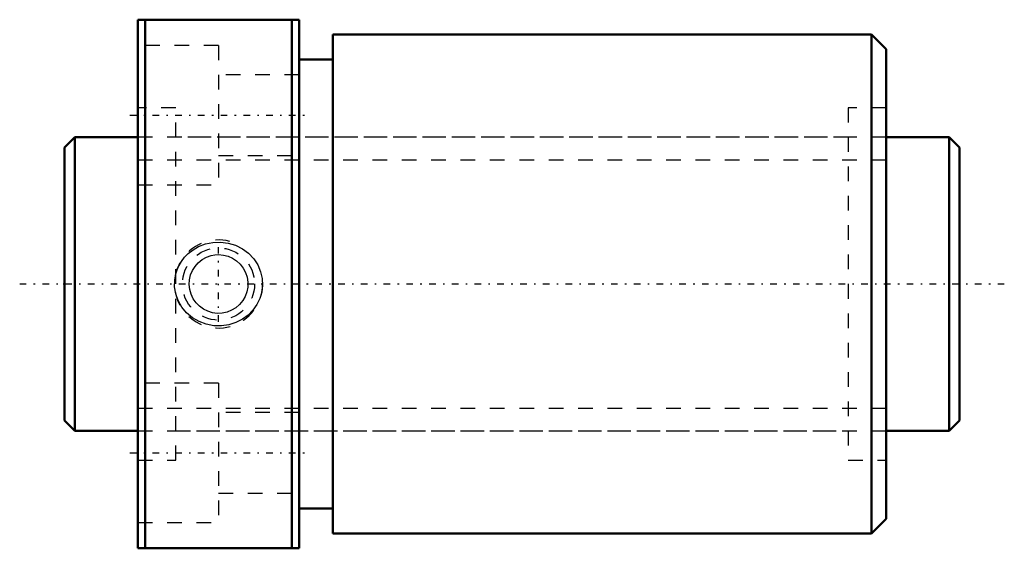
# Model space of a CAD drawing. Header units: millimetres. Extents: x -3 to 64, y -18 to 18.
import ezdxf

# ---------------------------------------------------------------- set-up
doc = ezdxf.new("R2010")
doc.units = ezdxf.units.MM
doc.linetypes.add('Center', pattern=[1.5, 0.45, -0.5, 0.05, -0.5])
doc.linetypes.add('Dashed', pattern=[2, 1, -1])
for name, color, linetype, lineweight in [('2d ConnectionPoints', 7, 'Continuous', 50), ('AM_0', 7, 'Continuous', 50), ('AM_5', 3, 'Continuous', 25), ('AM_7', 7, 'Center', 25), ('AM_9', 6, 'Dashed', 25)]:
    doc.layers.add(name, color=color, linetype=linetype, lineweight=lineweight)

# ---------------------------------------------------------------- blocks, each defined once
blk = doc.blocks.new('1_DK_2005_4RR0Nut_0_in_DK2005_4RRG1_61LC0_000_4')
at = {"layer": 'AM_0'}
for p, q in [((5, 18), (16, 18)), ((5, -18), (5, 18)), ((5.5, 18), (5.5, -18)), ((15.5, -18), (15.5, 18)), ((16, -18), (16, 18)), ((18.3, 17), (18.3, -17)), ((55, 17), (18.3, 17)), ((55, 17), (55, -17)), ((56, 16), (55, 17)), ((56, 16), (56, -16)), ((18.3, 15.3), (16, 15.3)), ((16, -15.3), (18.3, -15.3)), ((55, -17), (56, -16)), ((18.3, -17), (55, -17)), ((16, -18), (5, -18))]:
    blk.add_line(p, q, dxfattribs=at)
at = {"layer": 'AM_5', "linetype": 'Dashed'}
blk.add_arc((10.5, 0), 3, 75, 15, dxfattribs=at)
at = {"layer": 'AM_7'}
for p, q in [((4.45, 11.5), (16.55, 11.5)), ((10.5, -2.581), (10.5, 2.581)), ((4.45, -11.5), (16.55, -11.5))]:
    blk.add_line(p, q, dxfattribs=at)
at = {"layer": 'AM_9'}
for p, q in [((10.5, 16.25), (5, 16.25)), ((10.5, 16.25), (10.5, 6.75)), ((16, 14.25), (10.5, 14.25)), ((7.6, 12), (5, 12)), ((7.6, -12), (7.6, 12)), ((53.4, 12), (53.4, -12)), ((56, 12), (53.4, 12)), ((53.4, 10), (7.6, 10)), ((10.5, 8.75), (16, 8.75)), ((5, 6.75), (10.5, 6.75)), ((10.5, -6.75), (5, -6.75)), ((10.5, -6.75), (10.5, -16.25)), ((16, -8.75), (10.5, -8.75)), ((7.6, -10), (53.4, -10)), ((5, -12), (7.6, -12)), ((53.4, -12), (56, -12)), ((10.5, -14.25), (16, -14.25)), ((5, -16.25), (10.5, -16.25))]:
    blk.add_line(p, q, dxfattribs=at)
for points in [[(8.429, 2.067), (8.77, 2.335), (9.146, 2.551), (9.619, 2.732), (10.115, 2.835), (10.636, 2.856), (11.154, 2.79), (11.657, 2.637), (12.127, 2.401), (12.543, 2.092), (12.899, 1.715), (13.172, 1.297), (13.368, 0.838), (13.474, 0.375), (13.498, -0.099), (13.443, -0.554), (13.313, -0.993), (13.111, -1.406), (12.846, -1.78), (12.513, -2.119), (12.129, -2.4), (11.685, -2.626), (11.21, -2.777), (10.698, -2.852), (10.18, -2.842), (9.663, -2.745), (9.17, -2.562), (8.719, -2.299), (8.32, -1.963), (7.996, -1.573), (7.746, -1.133), (7.586, -0.678), (7.508, -0.202), (7.513, 0.26), (7.595, 0.714), (7.751, 1.144), (7.975, 1.542), (8.186, 1.818), (8.429, 2.067)], [(10.5, 2), (10.832, 1.972), (11.154, 1.89), (11.458, 1.755), (11.735, 1.573), (11.981, 1.344), (12.185, 1.078), (12.342, 0.778), (12.448, 0.455), (12.496, 0.123), (12.489, -0.213), (12.426, -0.537), (12.312, -0.847), (12.147, -1.135), (11.937, -1.391), (11.683, -1.613), (11.395, -1.789), (11.08, -1.914), (10.749, -1.984), (10.415, -1.998), (10.084, -1.956), (9.768, -1.861), (9.473, -1.716), (9.202, -1.521), (8.967, -1.285), (8.773, -1.008), (8.627, -0.702), (8.536, -0.377), (8.5, -0.041), (8.521, 0.29), (8.596, 0.613), (8.724, 0.918), (8.899, 1.198), (9.121, 1.449), (9.382, 1.659), (9.679, 1.823), (9.999, 1.936), (10.247, 1.984), (10.5, 2)]]:
    blk.add_lwpolyline(points, dxfattribs=at)
blk.add_circle((10.5, 0), 2.459, dxfattribs=at)
blk = doc.blocks.new('2_DK_2005_4RR06100_Shaft_0_in_DK2005_4RRG1_61LC0_000_4')
at = {"layer": 'AM_0'}
for p, q in [((0.7, 10), (0, 9.3)), ((5, 10), (0.7, 10)), ((0.7, 10), (0.7, -10)), ((60.3, 10), (56, 10)), ((61, 9.3), (60.3, 10)), ((60.3, 10), (60.3, -10)), ((0, 9.3), (0, -9.3)), ((61, 9.3), (61, -9.3)), ((0, -9.3), (0.7, -10)), ((60.3, -10), (61, -9.3)), ((0.7, -10), (5, -10)), ((56, -10), (60.3, -10))]:
    blk.add_line(p, q, dxfattribs=at)
at = {"layer": 'AM_5', "linetype": 'Dashed'}
for p, q in [((5, 8.4665), (56, 8.4665)), ((5, -8.4665), (56, -8.4665))]:
    blk.add_line(p, q, dxfattribs=at)
at = {"layer": 'AM_7'}
blk.add_line((-3.05, 0), (64.05, 0), dxfattribs=at)
at = {"layer": 'AM_9'}
for p, q in [((56, 10), (5, 10)), ((5, -10), (56, -10))]:
    blk.add_line(p, q, dxfattribs=at)

msp = doc.modelspace()

# ---------------------------------------------------------------- linework, layer by layer
at = {"layer": '2d ConnectionPoints'}
for p in [(0, 0), (5, 0)]:
    msp.add_point(p, dxfattribs=at)

# ---------------------------------------------------------------- block references
for name in ['1_DK_2005_4RR0Nut_0_in_DK2005_4RRG1_61LC0_000_4', '2_DK_2005_4RR06100_Shaft_0_in_DK2005_4RRG1_61LC0_000_4']:
    msp.add_blockref(name, (0, 0))

doc.saveas('drawing.dxf')
